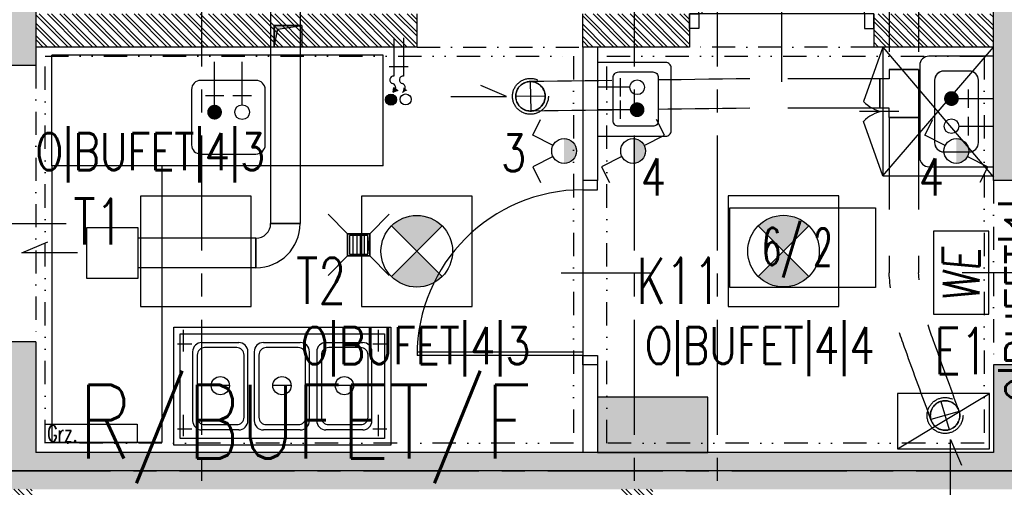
# Model space of a CAD drawing. Extents: x 41755 to 123924, y -112333 to 86187.
# Tile 213 of 256: x 100422 to 100957, y -7670 to -7416. Entities that reach past the tile are written whole.
import ezdxf
from ezdxf.enums import TextEntityAlignment as Align

# ---------------------------------------------------------------- set-up
doc = ezdxf.new("R2010")
doc.units = 0
doc.header["$LTSCALE"] = 50
for name, pattern in [('CENTER', [2, 1.25, -0.25, 0.25, -0.25]), ('DASHDOT', [1, 0.5, -0.25, 0, -0.25]), ('DASHED', [0.75, 0.5, -0.25]), ('DASHED2', [0.375, 0.25, -0.125]), ('DIVIDE', [31.75, 12.7, -6.35, 0, -6.35, 0, -6.35])]:
    doc.linetypes.add(name, pattern=pattern)
doc.layers.get('0').update_dxf_attribs({"color": 101, "linetype": 'CONTINUOUS'})
for name, color, linetype in [('-A_WOD_KAN', 254, 'CONTINUOUS'), ('Drz---drzwi', 5, 'CONTINUOUS'), ('E-90', 6, 'CONTINUOUS'), ('E35', 6, 'CONTINUOUS'), ('E50', 3, 'CONTINUOUS'), ('Ins-co', 2, 'CONTINUOUS'), ('Ins-kan', 54, 'CONTINUOUS'), ('Ins-ppoz-opis', 240, 'CONTINUOUS'), ('Ins-went', 141, 'CONTINUOUS'), ('Ins-wod', 4, 'CONTINUOUS'), ('Opis-pom', 6, 'CONTINUOUS'), ('Opis_pom_ramka', 6, 'CONTINUOUS'), ('Os-osie glowne', 1, 'CENTER'), ('Sc-beton', 7, 'CONTINUOUS'), ('Sc-beton-hatch', 86, 'CONTINUOUS'), ('Sc-cegla pustak', 42, 'CONTINUOUS'), ('Sc-cegla pustak-hatch', 8, 'CONTINUOUS'), ('Sc-nadproza kon', 5, 'DASHED2'), ('Sc-silikat', 61, 'CONTINUOUS'), ('Suf-widok', 8, 'CONTINUOUS'), ('W-otwor-strop', 1, 'CONTINUOUS'), ('Wyp-kuchnia', 71, 'CONTINUOUS'), ('Wyp-meble', 155, 'CONTINUOUS'), ('Wyp-sanitar', 131, 'CONTINUOUS')]:
    doc.layers.add(name, color=color, linetype=linetype)
doc.styles.add('KA wymiar', font='romans.shx', dxfattribs={"width": 0.6})
doc.styles.add('ROMANS', font='romans', dxfattribs={"width": 0.85})
doc.linetypes.add('ZIGZAG', pattern='A,0.00254,-5.08,[131,ltypeshp.shx,S=5.08,R=0,X=-5.08,Y=0],-10.16,[131,ltypeshp.shx,S=5.08,R=180,X=5.08,Y=0],-5.08', length=20.32254)

# ---------------------------------------------------------------- blocks, each defined once
blk = doc.blocks.new('_0630_DRZWI_90')
at = {"ltscale": 7}
for p, q in [((5, 8), (5, 98)), ((6.8, 8), (6.8, 97.98))]:
    blk.add_line(p, q, dxfattribs=at)
at = {"ltscale": 25}
for p, q in [((50, 19.7), (50, -28.9)), ((5, 8), (0, 8)), ((0, 8), (5, 8)), ((0, 0), (0, 8)), ((95, 8), (5, 8)), ((5, 8), (5, 0)), ((95, 8), (95, 0)), ((100, 8), (95, 8)), ((100, 0), (100, 8)), ((5, 0), (0, 0)), ((5, 0), (0, 0)), ((95, 0), (100, 0)), ((95, 0), (100, 0))]:
    blk.add_line(p, q, dxfattribs=at)
at = {"ltscale": 7}
blk.add_arc((5, 8), 90, 0, 90, dxfattribs=at)
blk = doc.blocks.new('_opis_pom_metka')
at = {"layer": 'Opis_pom_ramka'}
blk.add_lwpolyline([(-33.13, 0), (32.87, 0), (32.87, -36), (-33.13, -36)], close=True, dxfattribs=at)
at = {"style": 'KA wymiar', "width": 0.6}
blk.add_attdef('KO/', text='', height=16.8, dxfattribs=at).set_placement((3.45, -25.87), align=Align.RIGHT)
blk.add_attdef('NR', (3.8, -26.16), '', height=16.8, dxfattribs=at)
blk = doc.blocks.new('_dkjhsjhkfgh')
at = {"layer": 'Ins-went', "ltscale": 2}
for p, q in [((767.5, 3129.38), (767.5, 2909.18)), ((783.5, 3129.38), (783.5, 2909.18)), ((767.5, 2909.18), (783.5, 2909.18)), ((783.5, 2909.18), (767.5, 2909.18)), ((759.5, 2901.18), (759.5, 2885.18)), ((759.5, 2885.18), (759.5, 2901.18))]:
    blk.add_line(p, q, dxfattribs=at)
blk.add_lwpolyline([(667.68, 2907.06), (695.38, 2907.06), (695.38, 2879.36), (667.68, 2879.36)], close=True, dxfattribs=at)
blk.add_lwpolyline([(662.68, 2893.21), (632.44, 2893.21), (646.45, 2899.23)], dxfattribs=at)
for radius in [8, 24]:
    blk.add_arc((759.5, 2909.18), radius, 270, 360, dxfattribs=at)
for points in [[(759.5, 2901.18), (695.38, 2901.21)], [(759.5, 2885.18), (695.38, 2885.21)]]:
    blk.add_spline(points, degree=3, dxfattribs=at)
blk = doc.blocks.new('_ODWODNIENIE_KRATKA')
for p, q in [((-12, 0), (-22.61, 10.61)), ((0, 0), (10.61, 10.61)), ((-11, -2.99), (-1, -2.99)), ((-1, -4.99), (-11, -4.99)), ((-11, -6.99), (-1, -6.99)), ((-1, -8.99), (-11, -8.99)), ((-22.61, -22.6), (-12, -11.99)), ((10.61, -22.6), (0, -11.99))]:
    blk.add_line(p, q)
for points in [[(0, -11.99), (0, 0), (-12, 0), (-12, -11.99)], [(-1, -10.99), (-1, -1), (-11, -1), (-11, -10.99)]]:
    blk.add_lwpolyline(points, close=True)
blk = doc.blocks.new('we')
at = {"layer": 'E35', "ltscale": 0.2}
blk.add_lwpolyline([(45, 30), (0, 30), (0, 0), (45, 0)], close=True, dxfattribs=at)
at = {"layer": 'E35', "ltscale": 0.2, "style": 'ROMANS', "oblique": 5, "width": 0.8}
blk.add_text('WE', height=20, dxfattribs=at).set_placement((21.44, 15), align=Align.MIDDLE_CENTER)

msp = doc.modelspace()

# ---------------------------------------------------------------- hatches: boundary and pattern name
at = {"layer": 'E35'}
for points in [[(100717.846, -7480.324), (100717.846, -7493.824, 0.4142136), (100724.596, -7487.074, 0.4142136)], [(100755.308, -7480.324), (100755.308, -7493.824, 0.4142136), (100762.058, -7487.074, 0.4142136)], [(100930.843, -7480.324), (100930.843, -7493.824, 0.4142136), (100937.593, -7487.074, 0.4142136)]]:
    msp.add_hatch(color=256, dxfattribs=at).paths.add_polyline_path(points)
h = msp.add_hatch(color=256, dxfattribs=at)
edge = h.paths.add_edge_path()
edge.add_line((100637.826, -7541.509), (100651.572, -7527.763))
edge.add_ellipse((100637.826, -7541.509), major_axis=(13.746, 13.746), ratio=1, start_angle=360, end_angle=450)
edge.add_line((100624.08, -7527.763), (100637.826, -7541.509))
edge = h.paths.add_edge_path()
edge.add_line((100651.572, -7555.256), (100637.826, -7541.509))
edge.add_line((100637.826, -7541.509), (100624.08, -7555.256))
edge.add_ellipse((100637.826, -7541.509), major_axis=(-13.746, 13.746), ratio=1, start_angle=90, end_angle=180)
h = msp.add_hatch(color=256, dxfattribs=at)
edge = h.paths.add_edge_path()
edge.add_line((100837.002, -7541.439), (100850.748, -7527.693))
edge.add_ellipse((100837.002, -7541.439), major_axis=(13.746, 13.746), ratio=1, start_angle=360, end_angle=450)
edge.add_line((100823.256, -7527.693), (100837.002, -7541.439))
edge = h.paths.add_edge_path()
edge.add_line((100850.748, -7555.186), (100837.002, -7541.439))
edge.add_line((100837.002, -7541.439), (100823.256, -7555.186))
edge.add_ellipse((100837.002, -7541.439), major_axis=(-13.746, 13.746), ratio=1, start_angle=90, end_angle=180)
at = {"layer": 'E50'}
msp.add_hatch(color=256, dxfattribs=at).paths.add_polyline_path([(100795.966, -7650.641), (100795.966, -7620.641), (100735.966, -7620.641), (100735.966, -7650.641)])
at = {"layer": 'Ins-wod'}
msp.add_hatch(color=256, dxfattribs=at).paths.add_polyline_path([(100623.827, -7456.27, 1), (100623.827, -7462.261, 1)])
at = {"layer": 'Sc-beton-hatch'}
h = msp.add_hatch(dxfattribs=at)
h.set_pattern_fill('ANSI33', color=256, style=0)
h.set_pattern_definition([(45, (48983.4185, 565.478), (-4.49012806, 4.49012806), []), (45, (48987.9087, 565.478), (-4.49012806, 4.49012806), [3.175, -1.5875])])
h.paths.add_polyline_path([(102400.966, -5400.641), (102380.966, -5400.641), (102380.966, -5500.641), (102330.966, -5500.641), (102330.966, -5520.641), (102380.966, -5520.641), (102380.966, -5973.641), (102400.966, -5973.641)])
h.paths.add_polyline_path([(101710.966, -5330.585), (101710.966, -5560.641), (101730.966, -5560.641), (101730.966, -5520.641), (101770.966, -5520.641), (101770.966, -5500.641), (101730.966, -5500.641), (101730.966, -5327.797, 0.0068353), (101990.084, -5287.78), (101987.07, -5268.006, -0.0084051), (101668.963, -5316.121), (101671.621, -5335.944, 0.0010351)])
h.paths.add_polyline_path([(101738.466, -5895.641), (101703.466, -5895.641), (101703.466, -5930.641), (101738.466, -5930.641)])
h.paths.add_polyline_path([(101695.966, -6277.641), (101730.966, -6277.641), (101730.966, -6242.641), (101695.966, -6242.641)])
h.paths.add_polyline_path([(102400.966, -6108.641), (102380.966, -6108.641), (102380.966, -6330.641), (102400.966, -6330.641)])
h.paths.add_polyline_path([(100985.966, -5895.641), (100950.966, -5895.641), (100950.966, -5930.641), (100985.966, -5930.641)], flags=17)
h.paths.add_polyline_path([(100765.966, -5910.641), (100765.966, -5413.927, 0.0063955), (101010.966, -5401.354), (101009.686, -5381.395, -0.0079596), (100705.366, -5396.058), (100706.01, -5416.048, 0.0010422), (100745.966, -5414.677), (100745.966, -6082.641), (100765.966, -6082.641), (100765.966, -5930.641), (100798.966, -5930.641), (100798.966, -5930.637), (100798.966, -5910.641)])
h.paths.add_polyline_path([(100310.966, -6262.641), (100410.966, -6262.641), (100410.966, -6460.641), (100430.966, -6460.641), (100430.966, -6262.641), (100765.966, -6262.641), (100765.966, -6237.641), (100745.966, -6237.641), (100745.966, -6242.641), (100330.966, -6242.641), (100330.966, -5420.801, 0.0010428), (100370.966, -5420.993), (100371.02, -5400.99, -0.0015651), (100310.966, -5400.641)])
h.paths.add_polyline_path([(100970.966, -6242.641), (100950.966, -6242.641), (100950.966, -6900.641), (100927.966, -6900.641), (100927.966, -6920.641), (100950.966, -6920.641), (100950.966, -7503.141), (100970.966, -7503.141), (100970.966, -6920.641), (101261.966, -6920.641), (101261.966, -7235.641), (101281.966, -7235.641), (101334.966, -7235.641), (101334.966, -7215.641), (101281.966, -7215.641), (101281.966, -6900.641), (100970.966, -6900.641)])
h.paths.add_polyline_path([(100410.966, -6710.641), (100430.966, -6710.641), (100430.966, -6610.641), (100410.966, -6610.641)])
h.paths.add_polyline_path([(100410.966, -6960.641), (100430.966, -6960.641), (100430.966, -6920.641), (100470.966, -6920.641), (100470.966, -6900.641), (100430.966, -6900.641), (100430.966, -6860.641), (100410.966, -6860.641)])
h.paths.add_polyline_path([(100790.966, -6920.641), (100790.966, -6900.641), (100725.966, -6900.641), (100725.966, -6920.641)])
h.paths.add_polyline_path([(101334.966, -6920.641), (101334.966, -6900.641), (101281.966, -6900.641), (101281.966, -6920.641)], flags=17)
h.paths.add_polyline_path([(101556.966, -6920.641), (101556.966, -6900.641), (101468.966, -6900.641), (101468.966, -6920.641)])
h.paths.add_polyline_path([(101710.966, -6900.641), (101690.966, -6900.641), (101690.966, -6920.641), (101710.966, -6920.641)])
h.paths.add_polyline_path([(101730.966, -6900.641), (101710.966, -6900.641), (101710.966, -6920.641), (101710.966, -7215.641), (101690.966, -7215.641), (101690.966, -7235.641), (101730.966, -7235.641)])
h.paths.add_polyline_path([(101488.966, -7215.641), (101468.966, -7215.641), (101468.966, -7235.641), (101556.966, -7235.641), (101556.966, -7215.641), (101503.966, -7215.641), (101503.966, -6920.641), (101488.966, -6920.641)])
h.paths.add_polyline_path([(102400.966, -6750.641), (102380.966, -6750.641), (102380.966, -7100.641), (102400.966, -7100.641)])
h.paths.add_polyline_path([(102400.966, -7200.641), (102380.966, -7200.641), (102380.966, -7465.641), (102400.966, -7465.641)])
h.paths.add_polyline_path([(102380.966, -7650.641), (102332.966, -7650.641), (102332.966, -7670.641), (102380.966, -7670.641), (102380.966, -8275.641), (102400.966, -8275.641), (102400.966, -7615.641), (102380.966, -7615.641)])
h.paths.add_polyline_path([(102133.966, -7650.641), (102133.966, -7670.641), (102227.966, -7670.641), (102227.966, -7650.641)])
h.paths.add_polyline_path([(101905.966, -7650.641), (101905.966, -7670.641), (102008.966, -7670.641), (102008.966, -7650.641)])
h.paths.add_polyline_path([(101710.966, -7670.641), (101710.966, -8400.641), (101685.966, -8400.641), (101685.966, -8420.641), (101730.966, -8420.641), (101730.966, -7670.641), (101770.966, -7670.641), (101770.966, -7650.641), (101227.466, -7650.641), (101227.466, -7670.641)])
h.paths.add_polyline_path([(100950.966, -7650.641), (100430.966, -7650.641), (100430.966, -7590.641), (100410.966, -7590.641), (100410.966, -7670.641), (100745.966, -7670.641), (101092.466, -7670.641), (101092.466, -7650.641), (100970.966, -7650.641), (100970.966, -7603.141), (100950.966, -7603.141)])
h.paths.add_polyline_path([(100410.966, -7440.641), (100430.966, -7440.641), (100430.966, -7397.641), (100410.966, -7397.641)])
h.paths.add_polyline_path([(100430.966, -7110.641), (100410.966, -7110.641), (100410.966, -7307.641), (100430.966, -7307.641)])
h.paths.add_polyline_path([(100745.966, -8420.641), (100765.966, -8420.641), (100765.966, -8400.641), (100410.966, -8400.641), (100410.966, -8420.641)])
h.paths.add_polyline_path([(100765.966, -8420.641), (100785.966, -8420.641), (100785.966, -8400.641), (100765.966, -8400.641)])
h.paths.add_polyline_path([(100785.966, -8400.641), (100785.966, -8420.641), (101097.466, -8420.641), (101097.466, -8400.641)])
h.paths.add_polyline_path([(101322.966, -8420.641), (101322.966, -8400.641), (101227.466, -8400.641), (101227.466, -8420.641)], flags=17)
h.paths.add_polyline_path([(101432.966, -8400.641), (101432.966, -8420.641), (101575.966, -8420.641), (101575.966, -8400.641)])
h.paths.add_polyline_path([(101950.966, -8400.641), (101950.966, -8420.641), (102028.966, -8420.641), (102028.966, -8400.641)])
h.paths.add_polyline_path([(102138.966, -8400.641), (102138.966, -8420.641), (102380.966, -8420.641), (102380.966, -8445.641), (102400.966, -8445.641), (102400.966, -8375.641), (102380.966, -8375.641), (102380.966, -8400.641)])
h.paths.add_polyline_path([(102380.966, -8568.641), (102345.966, -8568.641), (102345.966, -8875.141), (102365.966, -8875.141), (102365.966, -8588.641), (102400.966, -8588.641), (102400.966, -8545.641), (102380.966, -8545.641)])
h.paths.add_polyline_path([(102365.966, -8995.141), (102345.966, -8995.141), (102345.966, -9050.641), (101950.966, -9050.641), (101950.966, -9075.641), (102345.966, -9075.641), (102345.966, -9105.641), (102365.966, -9105.641), (102365.966, -9075.641)])
h.paths.add_polyline_path([(102400.966, -9290.641), (102365.966, -9290.641), (102365.966, -9255.641), (102345.966, -9255.641), (102345.966, -9310.641), (102380.966, -9310.641), (102380.966, -9718.141), (102380.966, -9900.641), (101730.966, -9900.641), (101730.966, -9855.641), (101710.966, -9855.641), (101710.966, -9920.641), (102380.966, -9920.641), (102380.966, -10349.912), (102380.966, -10410.641), (102400.966, -10410.641), (102400.966, -10010.641), (102400.966, -9838.141)])
h.paths.add_polyline_path([(101730.966, -9529.641), (101710.966, -9529.641), (101710.966, -9725.641), (101730.966, -9725.641)], flags=17)
h.paths.add_polyline_path([(101710.966, -9419.641), (101730.966, -9419.641), (101730.966, -8640.641), (101710.966, -8640.641), (101710.966, -9050.641), (101414.966, -9050.641), (101414.966, -9075.641), (101710.966, -9075.641)])
h.paths.add_polyline_path([(101263.966, -9050.641), (101263.966, -9075.641), (101304.966, -9075.641), (101304.966, -9050.641)])
h.paths.add_polyline_path([(101041.966, -9075.641), (101041.966, -9050.641), (100925.966, -9050.641), (100925.966, -9075.641)])
h.paths.add_polyline_path([(100825.966, -9075.641), (100825.966, -9050.641), (100530.966, -9050.641), (100530.966, -9035.641), (100510.966, -9035.641), (100510.966, -9050.641), (100270.966, -9050.641), (100270.966, -9075.641), (100510.966, -9075.641), (100510.966, -9471.141), (100530.966, -9471.141), (100530.966, -9075.641)])
h.paths.add_polyline_path([(100530.966, -8906.641), (100510.966, -8906.641), (100510.966, -8938.641), (100530.966, -8938.641)])
h.paths.add_polyline_path([(100220.966, -9075.641), (100220.966, -9050.641), (100170.966, -9050.641), (100170.966, -9075.641)])
h.paths.add_polyline_path([(100120.966, -9075.641), (100120.966, -9050.641), (100070.966, -9050.641), (100070.966, -9075.641)])
h.paths.add_polyline_path([(100020.966, -9075.641), (100020.966, -9050.641), (99970.966, -9050.641), (99970.966, -9075.641)])
h.paths.add_polyline_path([(99920.966, -9075.641), (99920.966, -9050.641), (99880.966, -9050.641), (99880.966, -9957.641), (99980.966, -9957.641), (99980.966, -9972.641), (100000.966, -9972.641), (100000.966, -9937.641), (99900.966, -9937.641), (99900.966, -9075.641)])
h.paths.add_polyline_path([(101041.966, -9396.641), (101041.966, -9378.641), (100927.966, -9378.641), (100927.966, -9396.641)])
h.paths.add_polyline_path([(100510.966, -9725.641), (100530.966, -9725.641), (100530.966, -9571.141), (100510.966, -9571.141)])
h.paths.add_polyline_path([(100000.966, -10090.641), (100000.966, -10072.641), (99980.966, -10072.641), (99980.966, -10090.641), (99780.966, -10090.641), (99780.966, -10445.641), (100510.966, -10445.641), (100510.966, -10485.641), (100530.966, -10485.641), (100530.966, -10445.641), (100580.966, -10445.641), (100580.966, -10425.641), (100530.966, -10425.641), (100530.966, -10270.641), (100510.966, -10270.641), (100510.966, -10425.641), (99800.966, -10425.641), (99800.966, -10110.641), (100510.966, -10110.641), (100510.966, -10120.641), (100530.966, -10120.641), (100530.966, -9855.641), (100510.966, -9855.641), (100510.966, -10090.641)])
h.paths.add_polyline_path([(100970.966, -9920.641), (101087.466, -9920.641), (101087.466, -9900.641), (100750.966, -9900.641), (100750.966, -9920.641), (100950.966, -9920.641), (100950.966, -10425.641), (100730.966, -10425.641), (100730.966, -10445.641), (100790.966, -10445.641), (100790.966, -10485.641), (100810.966, -10485.641), (100810.966, -10445.641), (101070.966, -10445.641), (101070.966, -10425.641), (100970.966, -10425.641)])
h.paths.add_polyline_path([(101197.466, -9900.641), (101197.466, -9920.641), (101261.966, -9920.641), (101261.966, -10425.641), (101220.966, -10425.641), (101220.966, -10445.641), (101802.966, -10445.641), (101802.966, -10425.641), (101281.966, -10425.641), (101281.966, -9900.641)])
h.paths.add_polyline_path([(102365.966, -10445.641), (102365.966, -10425.641), (102320.966, -10425.641), (102320.966, -10445.641)])
h.paths.add_polyline_path([(102383.466, -10428.141), (102365.966, -10445.641), (102400.966, -10445.641)])
h.paths.add_polyline_path([(102365.966, -10410.641), (102365.966, -10445.641), (102383.466, -10428.141)])
h.paths.add_polyline_path([(102365.966, -10410.641), (102383.466, -10428.141), (102400.966, -10410.641)])
h.paths.add_polyline_path([(102400.966, -10410.641), (102383.466, -10428.141), (102400.966, -10445.641)])
at = {"layer": 'Sc-cegla pustak-hatch'}
h = msp.add_hatch(dxfattribs=at)
h.set_pattern_fill('ANSI32', color=256, scale=0.5, angle=90, style=0)
h.set_pattern_definition([(135, (48983.4185, 565.478), (-3.36759605, -3.36759605), []), (135, (48983.4185, 567.723), (-3.36759605, -3.36759605), [])])
h.paths.add_polyline_path([(101775.966, -6918.641), (101775.966, -6900.641), (101730.966, -6900.641), (101730.966, -6918.641)])
h.paths.add_polyline_path([(101950.966, -6918.641), (101950.966, -7430.641), (101968.966, -7430.641), (101968.966, -7403.641), (102042.966, -7403.641), (102050.966, -7403.641), (102050.966, -7411.641), (102042.966, -7411.641), (102042.966, -7430.641), (102068.766, -7430.641), (102068.766, -7412.641), (102060.966, -7412.641), (102060.966, -7385.641), (101968.966, -7385.641), (101968.966, -7036.641), (102033.966, -7036.641), (102033.966, -7018.641), (101968.966, -7018.641), (101968.966, -6900.641), (101905.966, -6900.641), (101905.966, -6918.641)])
h.paths.add_polyline_path([(102133.966, -7018.641), (102133.966, -7036.641), (102380.966, -7036.641), (102380.966, -7018.641)])
h.paths.add_polyline_path([(102380.966, -7430.641), (102380.966, -7412.641), (102168.766, -7412.641), (102168.766, -7430.641)])
h.paths.add_polyline_path([(101950.966, -7898.641), (101968.966, -7898.641), (101968.966, -7670.641), (101950.966, -7670.641)])
h.paths.add_polyline_path([(101078.966, -7412.641), (101078.966, -7144.641), (101060.966, -7144.641), (101060.966, -7430.641), (101261.966, -7430.641), (101261.966, -7473.141), (101279.966, -7473.141), (101279.966, -7402.641), (101261.966, -7402.641), (101261.966, -7412.641)])
h.paths.add_polyline_path([(101279.966, -7235.641), (101261.966, -7235.641), (101261.966, -7302.641), (101279.966, -7302.641)])
h.paths.add_polyline_path([(100885.966, -7412.641), (100885.966, -7430.641), (100950.966, -7430.641), (100950.966, -7412.641)])
h.paths.add_polyline_path([(100785.966, -7430.641), (100785.966, -7412.641), (100727.966, -7412.641), (100727.966, -7430.641)])
h.paths.add_polyline_path([(100637.966, -7430.641), (100637.966, -7412.641), (100430.966, -7412.641), (100430.966, -7430.641)])
h.paths.add_polyline_path([(100410.966, -7790.641), (100428.966, -7790.641), (100428.966, -7670.641), (100410.966, -7670.641)])
h.paths.add_polyline_path([(100410.966, -8005.641), (100428.966, -8005.641), (100428.966, -8000.641), (101023.966, -8000.641), (101023.966, -8064.641), (101041.966, -8064.641), (101041.966, -7926.641), (101023.966, -7926.641), (101023.966, -7982.641), (100765.966, -7982.641), (100765.966, -7900.641), (100747.966, -7900.641), (100747.966, -7982.641), (100428.966, -7982.641), (100428.966, -7940.641), (100410.966, -7940.641)])
h.paths.add_polyline_path([(100765.966, -7670.641), (100747.966, -7670.641), (100747.966, -7800.641), (100765.966, -7800.641)])
h.paths.add_polyline_path([(101041.966, -7670.641), (101023.966, -7670.641), (101023.966, -7826.641), (101041.966, -7826.641)])
h.paths.add_polyline_path([(101279.966, -7603.141), (101261.966, -7603.141), (101261.966, -7650.641), (101279.966, -7650.641)])
h.paths.add_polyline_path([(101279.966, -7670.641), (101261.966, -7670.641), (101261.966, -8400.641), (101279.966, -8400.641), (101279.966, -8004.641), (101575.966, -8004.641), (101575.966, -7986.641), (101279.966, -7986.641)])
h.paths.add_polyline_path([(101041.966, -8164.641), (101023.966, -8164.641), (101023.966, -8400.641), (101041.966, -8400.641)])
h.paths.add_polyline_path([(100428.966, -8155.641), (100410.966, -8155.641), (100410.966, -8220.641), (100428.966, -8220.641)])
h.paths.add_polyline_path([(100410.966, -8400.641), (100428.966, -8400.641), (100428.966, -8370.641), (100410.966, -8370.641)])
h.paths.add_polyline_path([(100428.966, -8435.641), (100428.966, -8420.641), (100410.966, -8420.641), (100410.966, -8435.641)])
h.paths.add_polyline_path([(100410.966, -8650.641), (100428.966, -8650.641), (100428.966, -8585.641), (100410.966, -8585.641)])
h.paths.add_polyline_path([(100410.966, -8924.641), (100510.966, -8924.641), (100510.966, -8906.641), (100428.966, -8906.641), (100428.966, -8800.641), (100410.966, -8800.641)])
h.paths.add_polyline_path([(100747.966, -8740.641), (100765.966, -8740.641), (100765.966, -8432.641), (100747.966, -8432.641)])
h.paths.add_polyline_path([(101023.966, -9050.641), (101041.966, -9050.641), (101041.966, -8895.641), (101023.966, -8895.641)])
h.paths.add_polyline_path([(101023.966, -8795.641), (101041.966, -8795.641), (101041.966, -8420.641), (101023.966, -8420.641)])
h.paths.add_polyline_path([(101710.966, -8004.641), (101710.966, -7986.641), (101685.966, -7986.641), (101685.966, -8004.641)])
h.paths.add_polyline_path([(101977.966, -8028.641), (101977.966, -8102.641), (101950.966, -8102.641), (101950.966, -8400.641), (101968.966, -8400.641), (101968.966, -8120.641), (102380.966, -8120.641), (102380.966, -8102.641), (101995.966, -8102.641), (101995.966, -8010.641), (101968.966, -8010.641), (101968.966, -7988.641), (101950.966, -7988.641), (101950.966, -8028.641)])
h.paths.add_polyline_path([(101968.966, -8658.641), (101968.966, -8420.641), (101950.966, -8420.641), (101950.966, -8640.641), (101905.966, -8640.641), (101905.966, -8658.641)])
h.paths.add_polyline_path([(101950.966, -8778.641), (101950.966, -8796.641), (102345.966, -8796.641), (102345.966, -8778.641)])
h.paths.add_polyline_path([(101657.966, -8640.641), (101657.966, -8658.641), (101695.966, -8658.641), (101710.966, -8658.641), (101710.966, -8640.641)])
h.paths.add_polyline_path([(101775.966, -8658.641), (101775.966, -8640.641), (101730.966, -8640.641), (101730.966, -8658.641)])
h.paths.add_polyline_path([(101547.966, -8658.641), (101547.966, -8640.641), (101465.966, -8640.641), (101465.966, -8595.641), (101447.966, -8595.641), (101447.966, -8640.641), (101432.966, -8640.641), (101432.966, -8658.641)])
h.paths.add_polyline_path([(101465.966, -8420.641), (101447.966, -8420.641), (101447.966, -8465.641), (101465.966, -8465.641)])
h.paths.add_polyline_path([(101263.966, -8640.641), (101263.966, -9050.641), (101281.966, -9050.641), (101281.966, -8658.641), (101322.966, -8658.641), (101322.966, -8640.641)])
h.paths.add_polyline_path([(100530.966, -9378.641), (100530.966, -9396.641), (100747.966, -9396.641), (100747.966, -9662.641), (100530.966, -9662.641), (100530.966, -9680.641), (101041.966, -9680.641), (101041.966, -9586.141), (101023.966, -9586.141), (101023.966, -9662.641), (100765.966, -9662.641), (100765.966, -9396.641), (100927.966, -9396.641), (100927.966, -9378.641)])
h.paths.add_polyline_path([(101041.966, -9396.641), (101023.966, -9396.641), (101023.966, -9486.141), (101041.966, -9486.141)], flags=17)
h.paths.add_polyline_path([(101041.966, -9075.641), (101023.966, -9075.641), (101023.966, -9378.641), (101041.966, -9378.641)])
h.paths.add_polyline_path([(101664.077, -9409.641), (101664.077, -9391.641), (101281.966, -9391.641), (101281.966, -9075.641), (101263.966, -9075.641), (101263.966, -9725.641), (101281.966, -9725.641), (101281.966, -9680.641), (101710.966, -9680.641), (101710.966, -9662.641), (101281.966, -9662.641), (101281.966, -9409.641)])
h.paths.add_polyline_path([(102345.966, -9310.641), (102345.966, -9292.641), (101950.966, -9292.641), (101950.966, -9310.641)])
h.paths.add_polyline_path([(101950.966, -9552.641), (101968.966, -9552.641), (101968.966, -9542.641), (102380.966, -9542.641), (102380.966, -9524.641), (101968.966, -9524.641), (101968.966, -9418.641), (101950.966, -9418.641)])
h.paths.add_polyline_path([(101968.966, -9672.641), (101968.966, -9662.641), (101950.966, -9662.641), (101950.966, -9790.641), (101968.966, -9790.641), (101968.966, -9690.641), (102118.966, -9690.641), (102118.966, -9900.641), (102136.966, -9900.641), (102136.966, -9672.641)])
h.paths.add_polyline_path([(101950.966, -9890.641), (101950.966, -9900.641), (101968.966, -9900.641), (101968.966, -9890.641)])
h.paths.add_polyline_path([(101263.966, -9900.641), (101281.966, -9900.641), (101281.966, -9855.641), (101263.966, -9855.641)])
h.paths.add_polyline_path([(100768.966, -10090.641), (100768.966, -10030.641), (100750.966, -10030.641), (100750.966, -10120.641), (100768.966, -10120.641), (100768.966, -10108.641), (100950.966, -10108.641), (100950.966, -10090.641)])
h.paths.add_polyline_path([(100768.966, -10220.641), (100750.966, -10220.641), (100750.966, -10425.641), (100768.966, -10425.641)])
h.paths.add_polyline_path([(100768.966, -9930.641), (100768.966, -9920.641), (100750.966, -9920.641), (100750.966, -9930.641)])
at = {"layer": 'W-otwor-strop'}
for points in [[(100575.346, -7419.007), (100560.346, -7419.007), (100560.326, -7430.641), (100562.326, -7421.007)], [(100600.281, -7532.014), (100612.271, -7532.014), (100612.271, -7544.014), (100611.27, -7533.014)]]:
    msp.add_hatch(color=256, dxfattribs=at).paths.add_polyline_path(points)

# ---------------------------------------------------------------- linework, layer by layer
at = {"layer": '-A_WOD_KAN', "color": 254, "linetype": 'Continuous'}
for p, q in [((100937.881, -7443.726), (100924.051, -7443.726)), ((100919.051, -7448.726), (100919.051, -7482.556)), ((100924.051, -7487.556), (100937.881, -7487.556))]:
    msp.add_line(p, q, dxfattribs=at)
at = {"layer": '-A_WOD_KAN', "color": 254}
for p, q in [((100937.199, -7453.629), (100937.199, -7463.629)), ((100937.199, -7453.629), (100937.199, -7463.629)), ((100937.199, -7468.629), (100937.199, -7478.629)), ((100937.199, -7468.629), (100937.199, -7478.629))]:
    msp.add_line(p, q, dxfattribs=at)
at = {"layer": '-A_WOD_KAN'}
for p, q in [((100937.199, -7453.629), (100937.199, -7463.629)), ((100937.199, -7468.629), (100937.199, -7478.629))]:
    msp.add_line(p, q, dxfattribs=at)
at = {"layer": '-A_WOD_KAN', "color": 254, "linetype": 'Continuous'}
for centre, start, end in [((100924.051, -7448.726), 90, 180), ((100937.881, -7448.726), 0, 90), ((100924.051, -7482.556), 180, 270)]:
    msp.add_arc(centre, 5, start, end, dxfattribs=at)
at = {"layer": 'E35'}
for p, q in [((100700.775, -7478.526), (100705.049, -7469.99)), ((100772.379, -7478.526), (100768.105, -7469.99)), ((100913.771, -7478.526), (100918.045, -7469.99)), ((100711.81, -7484.052), (100700.775, -7478.526)), ((100761.344, -7484.052), (100772.379, -7478.526)), ((100924.807, -7484.052), (100913.771, -7478.526)), ((100711.81, -7490.096), (100700.775, -7495.622)), ((100749.272, -7490.096), (100738.237, -7495.622)), ((100936.878, -7490.096), (100947.914, -7495.622)), ((100700.775, -7495.622), (100705.049, -7504.158)), ((100738.237, -7495.622), (100742.511, -7504.158)), ((100947.914, -7495.622), (100943.64, -7504.158)), ((100222.64, -7526.407), (100447.495, -7526.407)), ((100624.08, -7527.763), (100651.572, -7555.256)), ((100624.08, -7555.256), (100651.572, -7527.763)), ((100823.256, -7527.693), (100850.748, -7555.186)), ((100823.256, -7555.186), (100850.748, -7527.693))]:
    msp.add_line(p, q, dxfattribs=at)
at = {"layer": 'E35', "linetype": 'Continuous', "ltscale": 0.3}
for p, q in [((100624.866, -7554.469), (100650.786, -7528.549)), ((100824.042, -7554.399), (100849.962, -7528.479))]:
    msp.add_line(p, q, dxfattribs=at)
for points in [[(100487.826, -7571.509), (100547.826, -7571.509), (100547.826, -7511.509), (100487.826, -7511.509)], [(100607.826, -7571.509), (100667.826, -7571.509), (100667.826, -7511.509), (100607.826, -7511.509)], [(100807.002, -7571.439), (100867.002, -7571.439), (100867.002, -7511.439), (100807.002, -7511.439)]]:
    msp.add_lwpolyline(points, close=True, dxfattribs=at)
at = {"layer": 'E35'}
for centre, radius in [((100717.846, -7487.074), 6.75), ((100755.308, -7487.074), 6.75), ((100930.843, -7487.074), 6.75), ((100637.826, -7541.509), 19.44), ((100837.002, -7541.439), 19.44)]:
    msp.add_circle(centre, radius, dxfattribs=at)
at = {"layer": 'E50'}
msp.add_lwpolyline([(100795.966, -7620.641), (100735.966, -7620.641), (100735.966, -7650.641), (100795.966, -7650.641)], close=True, dxfattribs=at)
at = {"layer": 'Ins-co'}
msp.add_lwpolyline([(100436.05, -7645.423), (100436.05, -7635.423), (100486.05, -7635.423), (100486.05, -7645.423)], close=True, dxfattribs=at)
at = {"layer": 'Ins-ppoz-opis', "linetype": 'ZIGZAG', "ltscale": 0.038}
msp.add_lwpolyline([(101092.466, -7660.641), (100410.966, -7660.641)], dxfattribs=at)
at = {"layer": 'Ins-went', "linetype": 'DASHED', "ltscale": 2}
for p, q in [((100894.346, -7383.206), (100894.346, -7442.906)), ((100910.346, -7383.206), (100910.346, -7442.906)), ((100894.346, -7442.906, 3630), (100910.346, -7442.906, 3630)), ((100894.346, -7442.906, 3630), (100894.346, -7447.906, 3630)), ((100910.346, -7442.906), (100894.346, -7442.906)), ((100910.346, -7442.906, 3630), (100910.346, -7468.906, 3630)), ((100889.346, -7447.906), (100818.746, -7447.906)), ((100889.346, -7447.906), (100889.346, -7463.906)), ((100889.346, -7463.906, 3630), (100889.346, -7447.906, 3630)), ((100894.346, -7447.906, 3630), (100889.346, -7447.906, 3630)), ((100699.417, -7449.397), (100699.717, -7465.394)), ((100707.567, -7457.396), (100691.568, -7457.546)), ((100889.346, -7463.906), (100818.746, -7463.906)), ((100894.346, -7463.906, 3630), (100889.346, -7463.906, 3630)), ((100894.346, -7468.906, 3630), (100894.346, -7463.906, 3630)), ((100894.346, -7468.906), (100910.346, -7468.906)), ((100894.346, -7468.906), (100894.346, -7553.206)), ((100910.346, -7468.906, 3630), (100894.346, -7468.906, 3630)), ((100910.346, -7468.906), (100910.346, -7553.206)), ((100922.478, -7622.963), (100926.946, -7638.327)), ((100932.41, -7628.42), (100917.039, -7632.862))]:
    msp.add_line(p, q, dxfattribs=at)
for points in [[(100656.33, -7457.557), (100686.568, -7457.547), (100672.553, -7451.529)], [(100927.724, -7673.839), (100927.607, -7643.602), (100933.683, -7657.592)]]:
    msp.add_lwpolyline(points, dxfattribs=at)
for centre, radius in [((100699.567, -7457.396), 9.75), ((100699.567, -7457.396), 8), ((100924.724, -7630.641), 9.75), ((100924.724, -7630.641), 8)]:
    msp.add_circle(centre, radius, dxfattribs=at)
for centre, start, end in [((100699.567, -7457.396), 91.07409, 271.07409), ((100699.567, -7457.396), 271.07409, 91.07409), ((100924.724, -7630.641), 16.11937, 196.11937), ((100924.724, -7630.641), 196.11937, 16.11937)]:
    msp.add_arc(centre, 8, start, end, dxfattribs=at)
for points in [[(100818.746, -7447.906), (100699.417, -7449.397)], [(100818.746, -7463.906), (100699.717, -7465.394)], [(100917.039, -7632.862), (100903.223, -7595.063), (100897.002, -7574.826), (100894.346, -7553.206)], [(100932.41, -7628.42), (100918.253, -7589.577), (100912.585, -7571.195), (100910.346, -7553.206)]]:
    msp.add_spline(points, degree=3, dxfattribs=at)
at = {"layer": 'Ins-wod'}
for p, q in [((100625.445, -7425.594), (100625.445, -7446.394)), ((100630.645, -7425.594), (100630.645, -7446.394)), ((100622.845, -7441.194), (100633.245, -7441.194)), ((100624.944, -7455.144), (100625.382, -7452.558)), ((100625.382, -7452.558), (100627.486, -7454.224)), ((100627.486, -7454.224), (100624.944, -7455.144))]:
    msp.add_line(p, q, dxfattribs=at)
for centre in [(100623.827, -7459.266), (100631.757, -7459.109)]:
    msp.add_circle(centre, 2.995, dxfattribs=at)
for centre, radius, start, end in [((100625.265, -7448.463), 2.077, 85.0473, 258.62939), ((100630.465, -7448.463), 2.077, 85.0473, 258.62939), ((100623.81, -7452.842), 2.566, 296.22445, 65.93842), ((100629.01, -7452.842), 2.566, 296.22445, 65.93842)]:
    msp.add_arc(centre, radius, start, end, dxfattribs=at)
for points in [[(100625.382, -7452.558), (100627.486, -7454.224), (100624.944, -7455.144)], [(100630.643, -7452.558), (100632.748, -7454.224), (100630.205, -7455.144)]]:
    msp.add_solid(points, dxfattribs=at)
at = {"layer": 'Os-osie glowne'}
for points in [[(100520.966, -4978.641), (100520.966, -11025.641)], [(100755.966, -4978.641), (100755.966, -11025.641)], [(100800.966, -4978.641), (100800.966, -10955.641)], [(99508.966, -7660.641), (111775.966, -7660.641)]]:
    msp.add_lwpolyline(points, dxfattribs=at)
at = {"layer": 'Sc-beton'}
for points in [[(100950.966, -7503.141), (100950.966, -6920.641)], [(100430.966, -7397.641), (100430.966, -7440.641)], [(100430.966, -7440.641), (100410.966, -7440.641)], [(100970.966, -7503.141), (100950.966, -7503.141)], [(100430.966, -7590.641), (100410.966, -7590.641)], [(100430.966, -7590.641), (100430.966, -7650.641)], [(100950.966, -7603.141), (100950.966, -7650.641)], [(100970.966, -7603.141), (100950.966, -7603.141)], [(100950.966, -7650.641), (100430.966, -7650.641)]]:
    msp.add_lwpolyline(points, dxfattribs=at)
at = {"layer": 'Sc-cegla pustak'}
for points in [[(100637.966, -7430.641), (100637.966, -7412.641)], [(100727.966, -7430.641), (100727.966, -7412.641)], [(100785.966, -7412.641), (100785.966, -7430.641)], [(100885.966, -7412.641), (100885.966, -7430.641)], [(100637.966, -7430.641), (100430.966, -7430.641)], [(100637.966, -7430.641), (100430.966, -7430.641)], [(100785.966, -7430.641), (100727.966, -7430.641)], [(100785.966, -7430.641), (100727.966, -7430.641)], [(100950.966, -7430.641), (100885.966, -7430.641)]]:
    msp.add_lwpolyline(points, dxfattribs=at)
at = {"layer": 'Sc-nadproza kon', "linetype": 'DASHDOT', "ltscale": 0.5}
for points in [[(100637.966, -7430.641), (100727.966, -7430.641)], [(100885.966, -7430.641), (100785.966, -7430.641)], [(100430.966, -7440.641), (100430.966, -7590.641)], [(100950.966, -7503.141), (100950.966, -7603.141)]]:
    msp.add_lwpolyline(points, dxfattribs=at)
at = {"layer": 'Sc-silikat'}
for points in [[(100727.966, -7430.641), (100727.966, -7503.141)], [(100735.966, -7430.641), (100735.966, -7503.141)], [(100735.966, -7503.141), (100727.966, -7503.141)], [(100727.966, -7603.141), (100727.966, -7650.641)], [(100735.966, -7603.141), (100727.966, -7603.141)], [(100735.966, -7603.141), (100735.966, -7650.641)]]:
    msp.add_lwpolyline(points, dxfattribs=at)
at = {"layer": 'Suf-widok', "linetype": 'DIVIDE', "ltscale": 0.02}
for points in [[(100435.966, -7435.641), (100722.966, -7435.641), (100722.966, -7645.641), (100435.966, -7645.641)], [(100740.966, -7435.641), (100945.966, -7435.641), (100945.966, -7645.641), (100740.966, -7645.641)]]:
    msp.add_lwpolyline(points, close=True, dxfattribs=at)
at = {"layer": 'W-otwor-strop'}
for points in [[(100560.346, -7419.007), (100575.346, -7419.007), (100575.346, -7430.641), (100560.326, -7430.641)], [(100575.346, -7419.007), (100560.346, -7419.007), (100560.326, -7430.641), (100562.326, -7421.007)]]:
    msp.add_lwpolyline(points, close=True, dxfattribs=at)
at = {"layer": 'W-otwor-strop', "ltscale": 0.5}
for points in [[(100600.281, -7532.014), (100612.271, -7532.014), (100612.271, -7544.014), (100600.281, -7544.014)], [(100600.281, -7532.014), (100612.271, -7532.014), (100612.271, -7544.014), (100611.27, -7533.014)]]:
    msp.add_lwpolyline(points, close=True, dxfattribs=at)
at = {"layer": 'Wyp-kuchnia'}
for p, q in [((100528.016, -7462.008), (100528.016, -7438.737)), ((100543.016, -7462.008), (100543.016, -7438.737)), ((100515.516, -7453.737), (100515.516, -7483.737)), ((100550.516, -7448.737), (100520.516, -7448.737)), ((100555.516, -7483.737), (100555.516, -7453.737)), ((100523.016, -7457.008), (100533.016, -7457.008)), ((100538.016, -7457.008), (100548.016, -7457.008)), ((100520.516, -7488.737), (100550.516, -7488.737))]:
    msp.add_line(p, q, dxfattribs=at)
at = {"layer": 'Wyp-kuchnia', "const_width": 4}
msp.add_lwpolyline([(100528.016, -7468.008, 1), (100528.016, -7464.008, 1)], format="xyb", close=True, dxfattribs=at)
at = {"layer": 'Wyp-kuchnia'}
msp.add_circle((100543.016, -7466.008), 4, dxfattribs=at)
for centre, start, end in [((100520.516, -7453.737), 90, 180), ((100550.516, -7453.737), 0, 90), ((100520.516, -7483.737), 180, 270), ((100550.516, -7483.737), 270, 0)]:
    msp.add_arc(centre, 5, start, end, dxfattribs=at)
at = {"layer": 'Wyp-meble', "ltscale": 0.3}
for p, q in [((100890.966, -7430.641), (100880.498, -7460.245)), ((100950.966, -7430.641), (100890.966, -7430.641)), ((100890.966, -7430.641), (100890.966, -7500.641)), ((100890.966, -7500.641), (100950.966, -7430.641)), ((100890.966, -7430.641), (100950.966, -7501.242)), ((100950.966, -7500.641), (100950.966, -7430.641)), ((100619.587, -7435.113), (100439.587, -7435.113)), ((100439.587, -7495.113), (100439.587, -7435.113)), ((100619.587, -7495.113), (100619.587, -7435.113)), ((100899.709, -7465.641), (100878.217, -7465.641)), ((100890.966, -7500.641), (100880.498, -7471.038)), ((100619.587, -7495.113), (100439.587, -7495.113)), ((100890.966, -7500.641), (100950.966, -7500.641)), ((100511.107, -7595.821), (100511.107, -7584.14)), ((100617.119, -7595.821), (100617.119, -7584.14)), ((100515.645, -7591.929), (100507.864, -7591.929)), ((100521.111, -7591.055), (100541.111, -7591.055)), ((100554.579, -7591.055), (100574.579, -7591.055)), ((100588.507, -7591.055), (100608.507, -7591.055)), ((100621.657, -7591.929), (100613.876, -7591.929)), ((100516.111, -7596.055), (100516.111, -7613.101)), ((100546.111, -7612.836), (100546.111, -7596.055)), ((100549.579, -7596.055), (100549.579, -7613.101)), ((100579.579, -7612.836), (100579.579, -7596.055)), ((100583.507, -7596.055), (100583.507, -7613.101)), ((100613.507, -7612.836), (100613.507, -7596.055)), ((100516.111, -7610.003), (100516.111, -7633.481)), ((100526.486, -7614.142), (100535.778, -7614.142)), ((100546.111, -7633.481), (100546.111, -7610.003)), ((100549.579, -7610.003), (100549.579, -7633.481)), ((100559.954, -7614.142), (100569.246, -7614.142)), ((100579.579, -7633.481), (100579.579, -7610.003)), ((100583.507, -7610.003), (100583.507, -7633.481)), ((100593.882, -7614.142), (100603.174, -7614.142)), ((100613.507, -7633.481), (100613.507, -7610.003)), ((100898.923, -7648.669), (100948.923, -7618.669)), ((100511.107, -7641.904), (100511.107, -7630.223)), ((100617.119, -7641.904), (100617.119, -7630.223)), ((100515.645, -7638.013), (100507.864, -7638.013)), ((100541.111, -7638.481), (100521.111, -7638.481)), ((100574.579, -7638.481), (100554.579, -7638.481)), ((100608.507, -7638.481), (100588.507, -7638.481)), ((100621.657, -7638.013), (100613.876, -7638.013))]:
    msp.add_line(p, q, dxfattribs=at)
for points in [[(100439.587, -7645.113), (100499.587, -7645.113), (100499.587, -7495.113), (100439.587, -7495.113)], [(100505.812, -7646.734), (100505.812, -7582.734), (100623.812, -7582.734), (100623.812, -7646.734)], [(100509.361, -7643.185), (100509.361, -7586.282), (100620.263, -7586.282), (100620.263, -7643.185)], [(100898.923, -7648.669), (100948.923, -7648.669), (100948.923, -7618.669), (100898.923, -7618.669)]]:
    msp.add_lwpolyline(points, close=True, dxfattribs=at)
for points in [[(100544.021, -7612.836), (100544.021, -7597.822, 0.4142136), (100540.021, -7593.822), (100522.624, -7593.822, 0.4142136), (100518.624, -7597.822), (100518.624, -7614.504)], [(100577.489, -7612.836), (100577.489, -7597.822, 0.4142136), (100573.489, -7593.822), (100556.092, -7593.822, 0.4142136), (100552.092, -7597.822), (100552.092, -7614.504)], [(100611.418, -7612.836), (100611.418, -7597.822, 0.4142136), (100607.418, -7593.822), (100590.02, -7593.822, 0.4142136), (100586.02, -7597.822), (100586.02, -7614.504)], [(100518.624, -7610.003), (100518.624, -7631.604, 0.4142136), (100522.624, -7635.604), (100540.021, -7635.604, 0.4142136), (100544.021, -7631.604), (100544.021, -7610.003)], [(100552.092, -7610.003), (100552.092, -7631.604, 0.4142136), (100556.092, -7635.604), (100573.489, -7635.604, 0.4142136), (100577.489, -7631.604), (100577.489, -7610.003)], [(100586.02, -7610.003), (100586.02, -7631.604, 0.4142136), (100590.02, -7635.604), (100607.418, -7635.604, 0.4142136), (100611.418, -7631.604), (100611.418, -7610.003)]]:
    msp.add_lwpolyline(points, format="xyb", dxfattribs=at)
for centre in [(100531.132, -7614.451), (100564.6, -7614.451), (100598.528, -7614.451)]:
    msp.add_circle(centre, 4.952, dxfattribs=at)
for centre, radius, start, end in [((100892.852, -7449.133), 16.616, 221.97015, 263.48197), ((100892.852, -7482.15), 16.616, 96.51803, 138.02985), ((100521.111, -7596.055), 5, 90, 180), ((100541.111, -7596.055), 5, 0, 90), ((100554.579, -7596.055), 5, 90, 180), ((100574.579, -7596.055), 5, 0, 90), ((100588.507, -7596.055), 5, 90, 180), ((100608.507, -7596.055), 5, 0, 90), ((100521.111, -7633.481), 5, 180, 270), ((100541.111, -7633.481), 5, 270, 0), ((100554.579, -7633.481), 5, 180, 270), ((100574.579, -7633.481), 5, 270, 0), ((100588.507, -7633.481), 5, 180, 270), ((100608.507, -7633.481), 5, 270, 0)]:
    msp.add_arc(centre, radius, start, end, dxfattribs=at)
at = {"layer": 'Wyp-sanitar'}
for p, q in [((100748.523, -7457.478), (100748.523, -7447.478)), ((100753.523, -7452.478), (100735.966, -7452.478)), ((100937.199, -7453.629), (100937.199, -7463.629)), ((100942.881, -7482.556), (100942.881, -7448.726)), ((100932.199, -7458.629), (100950.845, -7458.629)), ((100932.199, -7458.629), (100950.845, -7458.629)), ((100932.199, -7458.629), (100950.845, -7458.629)), ((100932.199, -7458.629), (100950.845, -7458.629)), ((100748.499, -7469.695), (100748.499, -7459.695)), ((100753.499, -7464.695), (100735.966, -7464.695)), ((100937.199, -7468.629), (100937.199, -7478.629)), ((100932.199, -7473.629), (100950.845, -7473.629)), ((100932.199, -7473.629), (100950.845, -7473.629)), ((100932.199, -7473.629), (100950.845, -7473.629)), ((100932.199, -7473.629), (100950.845, -7473.629))]:
    msp.add_line(p, q, dxfattribs=at)
for points in [[(100950.966, -7495.641), (100950.966, -7435.641), (100915.966, -7435.641, 0.4142136), (100910.966, -7440.641), (100910.966, -7490.641, 0.4142136), (100915.966, -7495.641)], [(100735.966, -7439.021), (100735.966, -7479.021), (100772.966, -7479.021, 0.4142136), (100775.966, -7476.021), (100775.966, -7442.021, 0.4142136), (100772.966, -7439.021)], [(100768.999, -7447.195), (100768.999, -7470.695, -0.4142136), (100765.999, -7473.695), (100747.499, -7473.695, -0.4142136), (100744.499, -7470.695), (100744.499, -7447.195, -0.4142136), (100747.499, -7444.195), (100765.999, -7444.195, -0.4142136)], [(100942.881, -7482.556), (100942.881, -7448.726, 0.4142136), (100937.881, -7443.726), (100924.051, -7443.726, 0.4142136), (100919.051, -7448.726), (100919.051, -7482.556, 0.4142136), (100924.051, -7487.556), (100937.881, -7487.556, 0.4142136)]]:
    msp.add_lwpolyline(points, format="xyb", close=True, dxfattribs=at)
at = {"layer": 'Wyp-sanitar', "const_width": 4}
for points in [[(100926.199, -7458.629, 1), (100930.199, -7458.629, 1)], [(100759.499, -7464.695, 1), (100755.499, -7464.695, 1)]]:
    msp.add_lwpolyline(points, format="xyb", close=True, dxfattribs=at)
at = {"layer": 'Wyp-sanitar'}
for centre in [(100757.523, -7452.478), (100928.199, -7473.629), (100928.199, -7473.629), (100928.199, -7473.629), (100928.199, -7473.629)]:
    msp.add_circle(centre, 4, dxfattribs=at)
for centre, radius, start, end in [((100928.199, -7458.629), 2, 0, 180), ((100928.199, -7458.629), 2, 0, 180), ((100928.199, -7458.629), 2, 0, 180), ((100928.199, -7458.629), 2, 180, 0), ((100928.199, -7458.629), 2, 180, 0), ((100928.199, -7458.629), 2, 180, 0), ((100937.881, -7482.556), 5, 270, 0)]:
    msp.add_arc(centre, radius, start, end, dxfattribs=at)

# ---------------------------------------------------------------- block references
msp.add_blockref('_dkjhsjhkfgh', (99790.966, -10435.641))
at = {"layer": 'Drz---drzwi'}
msp.add_blockref('_0630_DRZWI_90', (100785.966, -7420.641), dxfattribs=at)
at = {"layer": 'Drz---drzwi', "rotation": 89.99999999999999}
msp.add_blockref('_0630_DRZWI_90', (100735.966, -7603.141), dxfattribs=at)
at = {"layer": 'Drz---drzwi', "xscale": -1, "rotation": 270}
msp.add_blockref('_0630_DRZWI_90', (100962.966, -7603.141), dxfattribs=at)
at = {"layer": 'E50', "rotation": 89.99999999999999}
msp.add_blockref('we', (100948.466, -7575.641), dxfattribs=at)
at = {"layer": 'Ins-kan', "rotation": 89.99999999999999}
msp.add_blockref('_ODWODNIENIE_KRATKA', (100600.281, -7532.014), dxfattribs=at)
at = {"layer": 'Opis-pom'}
ref = msp.add_blockref('_opis_pom_metka', (100847.51, -7517.947), dxfattribs=dict(at, xscale=1.2, yscale=1.2, zscale=1.2))
ref.add_attrib('KO/', '6/', dxfattribs={"layer": '0', "height": 20.16, "style": 'KA wymiar', "width": 0.6}).set_placement((100847.131, -7548.988), align=Align.RIGHT)
ref.add_attrib('NR', '2', (100853.217, -7549.344), dxfattribs={"layer": '0', "height": 20.16, "style": 'KA wymiar', "width": 0.6})

# ---------------------------------------------------------------- texts
at = {"layer": 'E-90', "style": 'ROMANS', "width": 0.8}
for s, rotation, p in [('O|BUFET|4|3', 0, (100493.136, -7488.869)), ('3', 360, (100690.446, -7488.085)), ('4', 360, (100766.387, -7501.244)), ('4', 0, (100917.291, -7501.244)), ('O|BUFET|1|', 90, (100968.889, -7568.489)), ('O|BUFET|4|3', 360, (100637.244, -7594.15)), ('O|BUFET|4|4', 360, (100824.079, -7594.08))]:
    msp.add_text(s, height=20, rotation=rotation, dxfattribs=at).set_placement(p, align=Align.MIDDLE)
at = {"layer": 'E35', "style": 'ROMANS', "width": 0.7}
for s, p in [('T1', (100464.901, -7525.396)), ('E1', (100933.466, -7595.635))]:
    msp.add_text(s, height=25, rotation=360, dxfattribs=at).set_placement(p, align=Align.MIDDLE)
for s, p in [('T2', (100585.884, -7557.622)), ('K11', (100780.087, -7557.552))]:
    msp.add_text(s, height=25, dxfattribs=at).set_placement(p, align=Align.MIDDLE)
at = {"layer": 'E50', "style": 'ROMANS', "width": 0.8}
msp.add_text('R/BUFET/F', height=40, dxfattribs=at).set_placement((100454.112, -7654.044))
at = {"layer": 'Ins-co', "style": 'ROMANS', "width": 0.7}
msp.add_text('Grz.', height=9, dxfattribs=at).set_placement((100437.126, -7644.859))

doc.saveas('drawing.dxf')
